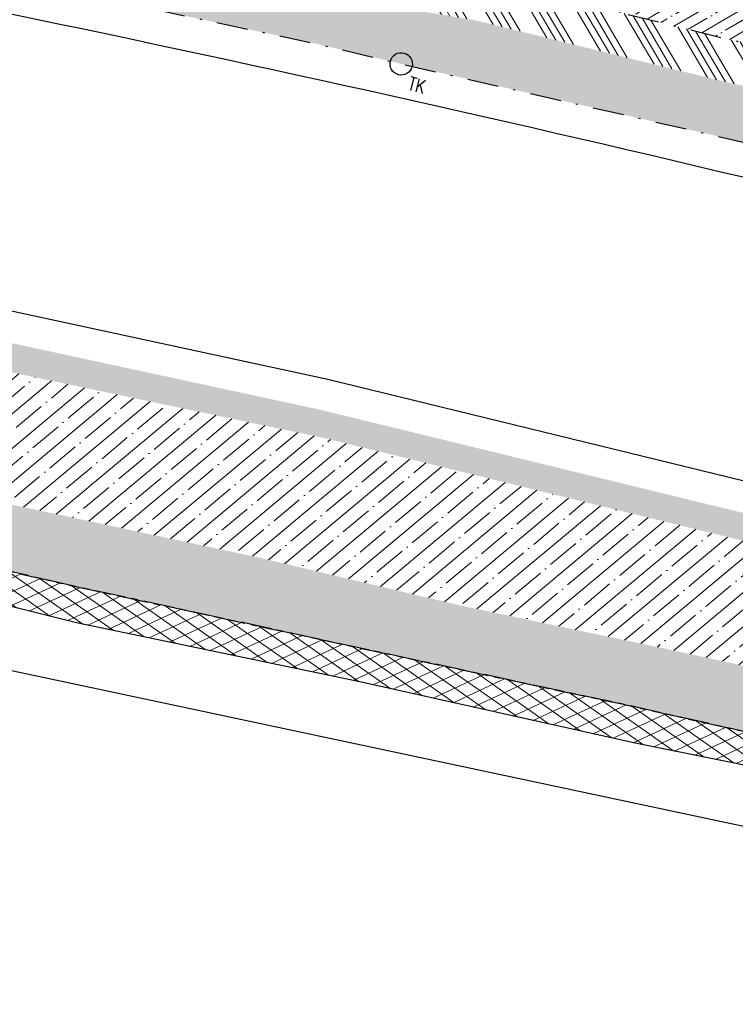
# Model space of a CAD drawing. Header units: metres. Extents: x 152057 to 155740, y 463538 to 465228.
# Tile 32 of 65: x 153187 to 153221, y 464000 to 464047. Entities that reach past the tile are written whole.
import ezdxf

# ---------------------------------------------------------------- set-up
doc = ezdxf.new("R2010")
doc.units = ezdxf.units.M
doc.linetypes.add('CENTER__G5', pattern=[2.4, 1.5, -0.3, 0.3, -0.3])
doc.linetypes.add('DASHDOT__G5', pattern=[3, 1.5, -0.75, 0, -0.75])
for name, color, linetype in [('-DR-alg-projectgrens 1-500', 3, 'PROJECTGRENS_1-500'), ('-DR-v-rio-trottoirkolk', 1, 'Continuous'), ('-DR-v-vh-band 10x20 gazon', 4, 'CENTER__G5'), ('-DR-v-vh-band 13-15x25', 5, 'DASHDOT__G5'), ('-DR-v-vh-kantverharding', 1, 'Continuous')]:
    doc.layers.add(name, color=color, linetype=linetype)
for name, color, linetype, lineweight in [('-DR-v-gr-begroeiing', 84, 'Continuous', 9), ('-DR-v-gr-frezen', 84, 'Continuous', 9), ('-DR-v-vh-arc-asfalt frezen', 252, 'Continuous', 9), ('-DR-v-vh-arc-asfalt opbreken', 252, 'Continuous', 9), ('-DR-v-vh-arc-BSS dubbelklinker', 252, 'Continuous', 9), ('-DR-v-vh-arc-BSS keiformaat', 252, 'Continuous', 9), ('-DR-v-vh-arc-tegels', 252, 'Continuous', 9)]:
    doc.layers.add(name, color=color, linetype=linetype, lineweight=lineweight)
doc.styles.add('18_100', font='romans.shx', dxfattribs={"width": 0.8, "height": 0.18})
doc.styles.add('18_200', font='romans.shx', dxfattribs={"width": 0.8, "height": 0.36})
doc.linetypes.add('PROJECTGRENS_1-500', pattern='A,0.8,-0.32,[133,ltypeshp.shx,S=0.32,R=0,X=-0.32,Y=0],-0.32,3.18', length=4.62)

# ---------------------------------------------------------------- blocks, each defined once
blk = doc.blocks.new('trottoirkolk bestaand')
at = {"ltscale": 2}
blk.add_ellipse((0, 0), major_axis=(-0.1271585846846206, 0.1271585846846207), ratio=0.9999999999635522, start_param=3.926990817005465, end_param=10.21017612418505, dxfattribs=at)
at = {"ltscale": 2, "style": '18_100', "width": 0.8000000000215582}
blk.add_text('TK', height=0.2160000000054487, dxfattribs=at).set_placement((0.1925943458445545, -0.3747726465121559))
at = {"style": '18_200', "width": 0.8}
blk.add_attdef('HOOGTE', (0.2141699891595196, 0.1788025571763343), '', height=0.25, dxfattribs=at)

msp = doc.modelspace()

# ---------------------------------------------------------------- hatches: boundary and pattern name
at = {"layer": '-DR-v-gr-begroeiing'}
h = msp.add_hatch(dxfattribs=at)
h.set_pattern_fill('ANSI38', color=256, scale=0.15)
h.set_pattern_definition([(39.85321236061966, (152820.2055074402, 464028.8231394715), (-0.3051919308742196, 0.3656117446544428), []), (129.8532123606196, (152820.2055074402, 464028.8231394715), (-0.9759956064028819, 0.4260315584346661), [1.190625, -0.714375])])
h.paths.add_polyline_path([(153262.2863094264, 464013.1145303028), (153260.3680765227, 464013.6195916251), (153226.1768322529, 464022.6251291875), (153201.3452008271, 464028.6810637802), (153174.1954597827, 464034.5409287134), (153144.4888249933, 464040.1129223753), (153140.6815333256, 464040.7194908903), (153122.236328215, 464043.6602047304), (153117.8305866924, 464044.2797465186), (153112.2587006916, 464044.980983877), (153108.7797694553, 464045.5378128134), (153094.7099737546, 464047.1541000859), (153086.3259503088, 464047.9637160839), (153078.3099225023, 464048.5614199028), (153070.3481904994, 464049.0112352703), (153062.3451612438, 464049.3451113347), (153053.8873569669, 464049.5710259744), (153045.8714545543, 464049.6489958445), (153042.3616928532, 464049.6340011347), (153026.3609140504, 464049.5914984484), (153026.187461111, 464046.8179946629), (153034.3625636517, 464047.2162932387), (153038.8618496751, 464047.4159238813), (153052.6136141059, 464047.6520228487), (153064.7877466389, 464047.4899944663), (153066.2328860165, 464047.4839855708), (153079.8076665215, 464047.0127501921), (153092.4867879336, 464046.0983087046), (153105.0071203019, 464044.8917948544), (153114.676919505, 464043.6711890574), (153124.317787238, 464042.2689173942), (153133.5603724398, 464040.8331960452), (153144.9166980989, 464038.9113101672), (153149.6740114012, 464038.1396372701), (153153.4097341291, 464037.0976464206), (153172.075, 464033.419), (153184.34, 464030.927), (153201.567, 464027.309), (153222.02, 464022.29), (153235.553, 464018.752), (153252.7699236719, 464014.3835272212), (153262.280406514, 464011.9125437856), (153274.1895194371, 464008.8035143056), (153286.1938528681, 464005.6688854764), (153286.4101046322, 464006.8249417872)])
at = {"layer": '-DR-v-gr-frezen'}
h = msp.add_hatch(dxfattribs=at)
h.set_pattern_fill('ANSI35', color=256, scale=0.2)
h.set_pattern_definition([(39.85321236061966, (152820.2055074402, 464028.8231394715), (-0.8138451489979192, 0.9749646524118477), []), (39.85321236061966, (152821.0999127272, 464028.7425796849), (-0.8138451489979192, 0.9749646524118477), [1.5875, -0.3175, 0, -0.3175])])
h.paths.add_polyline_path([(153222.02, 464022.29), (153201.5670000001, 464027.3090000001), (153184.3400000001, 464030.9270000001), (153172.075, 464033.4190000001), (153153.4097341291, 464037.0976464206), (153153.346616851, 464036.9081249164), (153154.473, 464036.5330000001), (153156.691, 464034.9380000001), (153159.217, 464032.986), (153163.724, 464030.3840000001), (153166.934, 464028.664), (153170.137, 464027.7270000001), (153179.233, 464025.6280000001), (153188.734, 464023.627), (153198.461, 464021.535), (153208.047, 464019.2570000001), (153218.179, 464017.121), (153228.04, 464014.9730000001), (153230.736, 464014.3320000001), (153234.984, 464013.9440000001), (153237.527, 464014.056), (153242.263, 464014.701), (153245.92, 464015.1250000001), (153252.731, 464014.187), (153252.7699236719, 464014.3835272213), (153235.5530000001, 464018.752)])
at = {"layer": '-DR-v-vh-arc-asfalt frezen'}
h = msp.add_hatch(dxfattribs=at)
h.set_pattern_fill('AVH-ASFALT_FREESVAK', color=256, scale=0.25, pattern_type=2)
h.set_pattern_definition([(354.8532123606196, (152820.2055074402, 464028.8231394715), (0.4240920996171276, 0.3540080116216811), [0.3906249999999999, -0.3906249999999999]), (84.85321236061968, (152820.5945574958, 464028.7880974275), (-0.3540080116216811, 0.4240920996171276), [0.390625, -0.390625])])
h.paths.add_polyline_path([(153244.132, 464011.9240000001), (153247.724, 464011.892), (153252.754, 464010.988), (153261.66, 464008.557), (153273.318, 464005.568), (153285.561240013, 464002.2870121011), (153286.1569871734, 464005.4718058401), (153274.139, 464008.61), (153262.23, 464011.719), (153252.731, 464014.187), (153245.92, 464015.1250000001), (153242.263, 464014.701), (153237.527, 464014.056), (153234.984, 464013.9440000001), (153230.736, 464014.3320000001), (153228.04, 464014.9730000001), (153218.179, 464017.121), (153208.047, 464019.257), (153198.461, 464021.535), (153188.734, 464023.627), (153179.233, 464025.6280000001), (153170.137, 464027.7270000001), (153166.934, 464028.664), (153163.724, 464030.3840000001), (153159.217, 464032.986), (153156.691, 464034.938), (153154.473, 464036.533), (153153.356, 464036.9050000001), (153152.2734484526, 464033.774855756), (153152.829, 464033.599), (153153.801, 464033.039), (153156.713, 464030.904), (153160.738, 464028.27), (153166.499, 464025.588), (153173.644, 464023.684), (153181.332, 464022.0420000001), (153189.732, 464020.121), (153203.617, 464017.1140000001), (153215.859, 464014.503), (153226.908, 464012.0170000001), (153231.117, 464011.1130000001), (153234.308, 464010.87), (153239.724, 464011.323)])
at = {"layer": '-DR-v-vh-arc-asfalt opbreken'}
h = msp.add_hatch(dxfattribs=at)
h.set_pattern_fill('AVH-ASFALT_LAAG1-D', color=256, scale=20, angle=-270, pattern_type=2)
h.set_pattern_definition([(144.8532123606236, (346309.0702505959, 912384.1027462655), (-0.3454038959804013, -0.4906079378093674), []), (204.8532123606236, (346309.0702505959, 912384.1027462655), (0.2521769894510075, -0.544432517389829), [])])
h.paths.add_polyline_path([(153252.754, 464010.9880000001), (153247.724, 464011.8920000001), (153244.1320000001, 464011.9240000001), (153239.724, 464011.3230000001), (153234.308, 464010.8700000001), (153231.1170000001, 464011.1130000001), (153226.908, 464012.0170000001), (153215.8590000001, 464014.5030000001), (153203.617, 464017.1140000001), (153189.732, 464020.121), (153181.332, 464022.0420000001), (153173.644, 464023.6840000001), (153166.499, 464025.5880000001), (153160.7380000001, 464028.2700000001), (153156.713, 464030.9040000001), (153153.8010000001, 464033.0390000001), (153152.8290000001, 464033.5990000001), (153149.335, 464034.7050000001), (153139.1660000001, 464036.3970000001), (153136.9610000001, 464036.736), (153127.7740000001, 464038.2020000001), (153116.7179999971, 464039.9060000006), (153114.2140594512, 464040.2408854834), (153109.727, 464040.8410000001), (153102.9880000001, 464041.5780000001), (153090.2220000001, 464042.8420000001), (153089.1118188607, 464042.9143114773), (153088.9779130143, 464041.4276380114), (153089.7790000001, 464041.3760000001), (153103.3100000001, 464040.0580000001), (153108.956, 464039.007), (153108.8330632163, 464038.1567382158), (153110.9918507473, 464037.9041583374), (153112.2461233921, 464037.7574074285), (153112.254, 464038.8730000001), (153113.011, 464038.9140000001), (153114.928, 464038.7800000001), (153116.418, 464038.5140000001), (153127.53, 464036.871), (153136.1800000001, 464035.3580000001), (153138.8970000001, 464034.9460000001), (153149.08, 464033.3190000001), (153152.1810000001, 464032.1910000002), (153153.125, 464031.7620000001), (153155.772, 464029.8960000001), (153159.927, 464026.904), (153166.1160000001, 464024.2190000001), (153173.6700000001, 464022.1150000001), (153180.407, 464020.5100000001), (153181.458, 464020.4380000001), (153189.554, 464018.4220000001), (153203.2180000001, 464015.5710000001), (153216.5030000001, 464012.6100000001), (153228.223, 464010.2530000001), (153234.813, 464009.3890000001), (153238.3510000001, 464009.6460000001), (153244.021, 464010.2900000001), (153246.697, 464010.4260000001), (153249.1660667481, 464010.1021357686), (153248.8970000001, 464009.0730000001), (153252.812, 464008.2630000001), (153252.967, 464009.3770000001), (153261.4020000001, 464007.1890000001), (153272.8690000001, 464004.1760000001), (153285.2933604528, 464000.854959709), (153285.561240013, 464002.2870121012), (153273.318, 464005.5680000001), (153261.66, 464008.557)])
at = {"layer": '-DR-v-vh-arc-BSS dubbelklinker'}
h = msp.add_hatch(dxfattribs=at)
h.set_pattern_fill('ANSI34', color=256, scale=0.1, angle=89.99999999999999)
h.set_pattern_definition([(120.4481884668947, (152990.3515052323, 464036.8878115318), (-1.642277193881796, -0.9653758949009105), []), (120.4481884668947, (152990.4643221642, 464037.3224205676), (-1.642277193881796, -0.9653758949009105), []), (120.4481884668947, (152990.5771390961, 464037.7570296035), (-1.642277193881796, -0.9653758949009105), []), (120.4481884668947, (152990.6899562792, 464038.1916396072), (-1.642277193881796, -0.9653758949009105), [])])
h.paths.add_polyline_path([(153251.7424863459, 464041.7126594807), (153250.05, 464042.1550000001), (153247.5474482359, 464042.7424665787), (153244.042, 464043.2120000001), (153238.06, 464043.6500000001), (153235.0430000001, 464043.7330000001), (153230.5630000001, 464044.4120000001), (153227.5080000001, 464045.0940000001), (153221.167, 464046.5100000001), (153208.973, 464049.515), (153204.22, 464050.394), (153194.416, 464052.7720000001), (153186.954, 464054.2330000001), (153186.527, 464054.3280000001), (153186.1890805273, 464052.428905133), (153186.633, 464052.3480000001), (153204.751, 464048.1410000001), (153208.819, 464047.4600000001), (153220.655, 464044.5400000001), (153228.892, 464042.6850000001), (153234.877, 464041.8020000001), (153240.415, 464041.534), (153247.194, 464040.7590000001), (153251.2271437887, 464039.7408522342)])
at = {"layer": '-DR-v-vh-arc-BSS keiformaat'}
h = msp.add_hatch(dxfattribs=at)
h.set_pattern_fill('ANSI36', color=256, scale=0.1, angle=90)
h.set_pattern_definition([(120.4481884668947, (152990.3515052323, 464036.8878115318), (-0.555280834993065, 0.3181015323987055), [0.7937500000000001, -0.15875, 0, -0.15875])])
edge = h.paths.add_edge_path()
edge.add_line((153251.2271437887, 464039.7408522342), (153247.194, 464040.7590000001))
edge.add_line((153247.194, 464040.7590000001), (153240.415, 464041.534))
edge.add_line((153240.415, 464041.534), (153234.877, 464041.8020000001))
edge.add_line((153234.877, 464041.8020000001), (153228.892, 464042.6850000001))
edge.add_line((153228.892, 464042.6850000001), (153220.655, 464044.5400000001))
edge.add_line((153220.655, 464044.5400000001), (153208.819, 464047.4600000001))
edge.add_line((153208.819, 464047.4600000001), (153204.751, 464048.1410000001))
edge.add_line((153204.751, 464048.1410000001), (153186.633, 464052.3480000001))
edge.add_line((153186.633, 464052.3480000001), (153186.1890805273, 464052.428905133))
edge.add_line((153186.1890805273, 464052.428905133), (153185.6997570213, 464049.6789252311))
edge.add_line((153185.6997570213, 464049.6789252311), (153194.339, 464047.7760000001))
edge.add_line((153194.339, 464047.7760000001), (153200.949, 464046.3730000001))
edge.add_line((153200.949, 464046.3730000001), (153205.217, 464045.3630000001))
edge.add_line((153205.217, 464045.3630000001), (153220.084, 464041.9660000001))
edge.add_line((153220.084, 464041.9660000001), (153225.378, 464040.7050000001))
edge.add_line((153225.378, 464040.7050000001), (153230.019, 464039.685))
edge.add_line((153230.019, 464039.685), (153232.662, 464039.1940000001))
edge.add_line((153232.662, 464039.1940000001), (153234.055, 464039.0030000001))
edge.add_arc((153233.9468092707, 464037.3793055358), 1.627294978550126, 34.880948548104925, 86.18787734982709, ccw=False)
edge.add_line((153235.2817478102, 464038.3099118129), (153241.488, 464038.0910000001))
edge.add_line((153241.488, 464038.0910000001), (153245.283, 464037.8140000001))
edge.add_line((153245.283, 464037.8140000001), (153250.0557097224, 464036.9503726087))
edge.add_arc((153250.4947180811, 464035.911287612), 1.128018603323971, 88.6649339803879, 112.90382140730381, ccw=False)
edge.add_line((153250.521, 464037.039), (153251.2271437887, 464039.7408522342))
at = {"layer": '-DR-v-vh-arc-tegels'}
h = msp.add_hatch(dxfattribs=at)
h.set_pattern_fill('ANSI35', color=256, scale=0.15)
h.set_pattern_definition([(30.44818846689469, (152990.3515052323, 464036.8878115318), (-0.4826879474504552, 0.8211385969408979), []), (30.44818846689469, (152991.0034187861, 464036.7185861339), (-0.4826879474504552, 0.8211385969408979), [1.190625, -0.238125, 0, -0.238125])])
edge = h.paths.add_edge_path()
edge.add_arc((153206.3312402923, 464051.8752034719), 0.4222120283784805, 71.67308143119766, 159.7989191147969)
edge.add_line((153205.935, 464052.021), (153205.931, 464051.676))
edge.add_arc((153207.1799873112, 464051.6115589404), 1.250648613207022, 177.0464633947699, 248.6169912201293)
edge.add_line((153206.724, 464050.447), (153208.973, 464049.515))
edge.add_line((153208.973, 464049.515), (153221.167, 464046.51))
edge.add_line((153221.167, 464046.51), (153227.508, 464045.094))
edge.add_arc((153227.6145675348, 464045.5802740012), 0.4978142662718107, 257.6389767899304, 333.2231137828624)
edge.add_line((153228.059, 464045.356), (153228.229, 464045.989))
edge.add_arc((153227.8298991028, 464046.1320022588), 0.4239471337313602, 340.2868372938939, 425.9014259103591)
edge.add_line((153228.003, 464046.519), (153206.464, 464052.276))

# ---------------------------------------------------------------- linework, layer by layer
at = {"layer": '-DR-alg-projectgrens 1-500', "flags": 128}
for points in [[(152877.706645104, 464076.4434349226), (152906.2492034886, 464079.6061360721), (152930.6803876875, 464081.6383140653), (152941.2223367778, 464082.4338940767), (152942.7717158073, 464081.1764585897), (152971.7402047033, 464083.3286589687, 0.342855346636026), (152979.3888824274, 464090.2392996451), (152980.9862359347, 464099.249747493), (152988.4203223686, 464097.9318480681), (152987.9335306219, 464095.1859238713), (153019.5858828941, 464091.8286668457, -0.1186970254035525), (153016.4517935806, 464101.6404958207), (153016.1864530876, 464105.27444543), (153022.9304224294, 464105.7048167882), (153023.1912559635, 464102.1325918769, 0.1004424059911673), (153024.8265199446, 464096.2944404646), (153028.2077944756, 464091.4587020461, 0.09518826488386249), (153031.4830929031, 464088.2777545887), (153034.398681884, 464086.3634635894, 0.1236645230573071), (153043.1873450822, 464083.3049202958), (153077.7593281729, 464080.22609248), (153090.0325303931, 464077.3256021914), (153105.7370416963, 464074.2000628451), (153139.0722904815, 464069.1884082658), (153190.9938920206, 464059.082407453), (153197.3451861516, 464057.6405184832), (153196.935937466, 464056.375341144), (153233.2128316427, 464046.6791584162), (153241.6129573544, 464046.3341116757, -0.02169002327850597), (153245.7174522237, 464045.9867576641), (153246.0514625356, 464047.2560449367), (153260.8720105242, 464043.3651558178), (153260.6278963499, 464042.5467247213), (153270.7480441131, 464039.8724752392), (153281.1154799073, 464037.089652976), (153287.2631329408, 464035.6056678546), (153334.587966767, 464023.4818034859), (153336.6676094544, 464022.9112940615), (153337.8094259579, 464022.622876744), (153349.261336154, 464019.7053329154), (153359.9169936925, 464016.8094259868), (153371.2663868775, 464013.9233603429), (153434.6802902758, 463997.3555882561), (153441.0296959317, 464001.1331168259), (153452.4133553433, 463998.1484649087), (153454.7727597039, 463994.1826933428), (153454.2648992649, 463992.2388343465), (153484.5439267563, 463984.328013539), (153488.726740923, 463994.719630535), (153490.1799528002, 463998.1692355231), (153498.752318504, 464019.3320714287), (153506.3087806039, 464025.1224937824), (153511.0612408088, 464018.9205652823), (153507.5063160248, 464016.1964709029, 0.1338115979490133), (153504.1015077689, 464011.7261107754), (153497.4015256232, 463995.1856798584), (153495.9516377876, 463991.7439654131), (153493.7930224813, 463986.3811874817), (153495.9279796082, 463985.5677231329), (153494.6368078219, 463982.8456030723), (153500.4811823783, 463981.0118616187), (153504.701397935, 463990.3997949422), (153505.7593740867, 463990.095255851, -0.02807528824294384), (153506.9405326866, 463993.6305538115), (153511.4484990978, 464004.9637278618, 0.04528067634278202), (153515.3915965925, 464018.2704507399), (153521.7582144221, 464017.1274433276, -0.03401614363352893), (153518.8054064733, 464006.2052663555), (153517.3241729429, 464001.6793986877), (153512.7675004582, 463990.2237759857, 0.08949013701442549), (153511.0030748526, 463981.5229611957), (153510.8992966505, 463976.7126222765, 0.3436135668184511), (153511.1931006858, 463976.3183236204), (153557.1466330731, 463963.6759350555), (153587.9108573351, 463955.4175184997, -0.02128425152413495), (153693.7068401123, 463922.1312519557), (153723.3956488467, 463910.984381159), (153733.0827201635, 463907.309457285), (153743.4536273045, 463903.3298182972), (153750.0465522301, 463900.6119022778), (153754.820777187, 463898.6850581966), (153787.293033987, 463885.9911118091), (153839.5472973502, 463866.643375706), (153847.2165598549, 463865.1235938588), (153850.4942581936, 463866.2110339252), (153852.7758944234, 463867.9720395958), (153869.0712926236, 463894.4618309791), (153870.0799455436, 463899.95915637), (153913.6994950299, 463968.6658241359), (153911.4347349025, 463970.0564111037), (153914.6492963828, 463976.0066248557), (153916.8148530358, 463974.7900178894), (153920.975698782, 463981.2601311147), (153924.3782062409, 463979.0720227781), (153925.7051368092, 463979.3876664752), (153934.5741645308, 463993.586082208, -0.05165973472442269), (153949.3245574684, 464012.5300883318), (153950.4060801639, 464013.657104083, 0.01713651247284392), (153954.9099980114, 464018.6844865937), (153969.5425337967, 464036.1891904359), (153988.9116103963, 464059.5998258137, 0.3942505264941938), (153988.748262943, 464062.3246491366), (153986.0868916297, 464064.8533421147), (153992.7673758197, 464072.1718463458), (153999.5132165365, 464064.3445200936), (154000.4380710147, 464063.0968706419, -0.2499709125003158), (154001.5481921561, 464055.6505270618), (154000.863308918, 464053.7260877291), (153998.8320164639, 464051.0274402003), (153995.0853275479, 464053.8531911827), (153976.0163904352, 464030.8053225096), (153961.3701947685, 464013.2842775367, -0.01713651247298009), (153956.4812719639, 464007.8271431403), (153955.3997492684, 464006.7001273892, 0.05165973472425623), (153941.7154362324, 463989.1252932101), (153935.6346665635, 463979.3905964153), (153937.9515505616, 463977.9543338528), (153927.4705225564, 463961.0470310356), (153927.3018664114, 463957.0661684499), (153926.1305132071, 463952.9867512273), (153904.6968039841, 463925.181218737), (153861.1111270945, 463854.8689488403), (153869.6630002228, 463849.8369959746), (153870.9821236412, 463851.9594498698), (153875.6914930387, 463849.109667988), (153873.9100591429, 463846.2322148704, -0.0007539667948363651), (153877.5408403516, 463844.0518076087), (153878.933052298, 463846.8970165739), (153891.9274755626, 463838.7738646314), (153889.8253224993, 463835.3152719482, 0.4144915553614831), (153890.9675702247, 463830.6422416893), (153892.2526821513, 463829.8686220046), (153888.2742940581, 463823.2598527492), (153884.1075547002, 463813.9085045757), (153880.0444798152, 463805.5758876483), (153877.6306733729, 463802.6921358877), (153885.6858586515, 463798.7207995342), (153937.6143058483, 463774.6247613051), (153959.4164563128, 463764.2543216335), (153995.0944027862, 463745.9311732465), (154013.993628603, 463735.5322908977), (154050.4159738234, 463714.5022630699), (154056.4119918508, 463724.8868921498), (154053.7962939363, 463726.4897791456), (154058.1708208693, 463733.6284239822), (154067.7433502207, 463727.6810185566), (154065.5637786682, 463724.1400503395), (154063.7029406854, 463722.4098205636), (154056.9566240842, 463710.7257336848), (154061.3729713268, 463708.175763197), (154056.4723486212, 463699.2711177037), (154051.8651868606, 463696.9771842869), (154059.9773527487, 463678.0274344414), (153985.8892072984, 463713.2415161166), (153983.7662012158, 463718.8122350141), (153968.9566860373, 463738.3849087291), (153972.5758185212, 463745.6888115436), (153935.7046397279, 463764.8208488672), (153869.3099319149, 463795.3215700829), (153863.8930122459, 463793.5791791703), (153855.1820279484, 463796.8470698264), (153856.7590818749, 463799.1992675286), (153853.3703980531, 463801.286376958), (153852.2085423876, 463798.9949387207), (153842.6516944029, 463804.4397415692), (153840.8769880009, 463806.3693538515), (153840.9818543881, 463807.0485796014), (153773.4675892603, 463843.4161208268), (153762.1069470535, 463846.9341491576), (153689.4547910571, 463879.6010193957), (153681.7636817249, 463883.8979410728), (153680.9835972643, 463885.6500728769), (153668.3285351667, 463890.5401352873), (153597.1432056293, 463913.1088679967), (153593.5831653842, 463911.5055137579), (153515.8743613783, 463932.1311434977), (153512.6986489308, 463930.4245847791), (153501.3881492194, 463933.3553382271), (153497.4506086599, 463928.8627439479), (153493.7083904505, 463932.0913732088), (153476.4702446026, 463936.9532421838), (153475.3952252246, 463933.7680065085), (153467.038216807, 463935.8203192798), (153468.4366927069, 463942.1948855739), (153459.9462030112, 463947.5285776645), (153450.2188935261, 463951.0847456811), (153328.2242483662, 463984.9960030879), (153323.1607710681, 463986.2243367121), (153320.5505400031, 463988.6688705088), (153239.2728836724, 464007.6867160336), (153227.0964270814, 464007.4560105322), (153179.7532577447, 464017.517969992), (153164.9432870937, 464021.6715761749), (153159.1904697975, 464024.6260997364), (153132.6132557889, 464029.3871602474), (153109.2173613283, 464033.881354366), (153051.3923878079, 464036.0547119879), (153024.3830837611, 464032.1835664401), (153004.9403893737, 464033.5332338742), (152999.946965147, 464027.7777209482), (152987.0197312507, 464030.9069458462), (152972.3774583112, 464031.8120006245), (152972.4940959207, 464029.6312307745), (152967.8031160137, 464029.4458561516), (152966.7049804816, 464032.9415339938), (152914.4464966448, 464036.024902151), (152888.387911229, 464036.5568310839), (152883.1368597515, 464031.7951381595), (152878.309744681, 464036.0822030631), (152858.7561469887, 464036.5368471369), (152848.3626950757, 464035.8491490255), (152828.2328875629, 464033.9459401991), (152814.5238059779, 464032.0038618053), (152800.4039394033, 464029.5865071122), (152772.8755484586, 464024.6502509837), (152737.9155121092, 464016.8142603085), (152693.2109410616, 464004.4941815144), (152679.1227762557, 463999.4230573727), (152674.8170142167, 463997.9908467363), (152627.1253774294, 463980.047144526), (152586.3088736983, 463962.6030839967), (152553.3087879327, 463945.8539103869), (152534.8234612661, 463936.3006823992), (152515.0280717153, 463924.0769699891), (152509.8769254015, 463918.6796291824), (152508.7992824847, 463913.6914140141), (152502.234109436, 463912.6969625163), (152491.0537555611, 463903.3340642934), (152488.1795355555, 463896.0394673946), (152481.7216896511, 463892.2594651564), (152480.408838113, 463894.7316253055), (152453.5658761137, 463879.0207258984, 0.03755201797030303), (152440.8796901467, 463870.2556725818), (152430.3260935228, 463861.7271428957), (152410.6930936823, 463845.8614027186, -0.02345910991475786), (152406.3671775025, 463842.6889864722), (152398.6802331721, 463837.5882138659, 0.03391962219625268), (152389.7721062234, 463830.7645683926), (152287.2480054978, 463740.5756379), (152280.9996343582, 463747.3067286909), (152290.6019966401, 463755.7548895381), (152299.5174451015, 463763.6391704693), (152309.6960162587, 463772.5594233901), (152317.8293885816, 463779.6949953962), (152328.8660476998, 463789.4200515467), (152336.7337283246, 463796.3847688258), (152347.2688422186, 463805.675869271), (152354.7357902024, 463812.2838223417), (152366.3291996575, 463822.5266015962), (152374.7059061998, 463829.8204411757), (152385.9072870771, 463839.5408799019), (152390.9712219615, 463843.5274904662), (152396.3865767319, 463847.0850819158), (152400.2053968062, 463849.628639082), (152403.3968138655, 463851.8208421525), (152405.3655073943, 463853.3868704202), (152412.0298127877, 463858.7640822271), (152421.5061053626, 463866.4030630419), (152430.5903917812, 463873.8951960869), (152439.6634512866, 463880.9737555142), (152444.2541490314, 463884.0772927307), (152449.9361107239, 463887.6127355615), (152457.7951992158, 463892.1663277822), (152471.6062557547, 463900.0651440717, 0.3968836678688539), (152472.4054507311, 463902.6891375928), (152465.6496833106, 463916.3252018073), (152462.3068534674, 463921.7600621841), (152454.3582976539, 463929.7086179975), (152457.803257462, 463933.1535778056), (152448.4079582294, 463944.5101545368), (152439.8914804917, 463954.8045657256), (152437.1566161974, 463958.1103710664, 0.03199809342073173), (152428.8295671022, 463966.9572955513), (152419.3581361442, 463959.6290748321), (152407.2466793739, 463965.0727317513), (152409.1293876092, 463969.1209089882), (152407.7077506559, 463972.9277026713), (152405.5722874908, 463973.9385797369), (152410.2145561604, 463984.2243569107), (152395.7397401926, 463999.0643765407, 0.04940599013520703), (152383.4750489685, 464008.0416435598), (152234.8525099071, 464095.8268121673, 0.006341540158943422), (152225.4537809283, 464101.2125096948, 0.05244770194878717), (152146.9438386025, 464134.8934108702), (152140.1821231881, 464137.0906539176, -0.03603781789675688), (152138.3253619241, 464137.8436801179, 0.102357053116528), (152127.9789035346, 464140.1390671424, -0.05537896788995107), (152124.8655822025, 464140.1950274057), (152113.5339093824, 464141.6605683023), (152114.9138205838, 464152.3301458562), (152123.4526777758, 464151.1854252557, 0.3467581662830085), (152131.6001305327, 464156.597941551), (152134.7312803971, 464167.83113026), (152135.4757729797, 464170.4340872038), (152145.8051981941, 464167.5219082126), (152145.0704836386, 464164.9190824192), (152142.6694250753, 464156.402588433, 0.3968720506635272), (152147.6804692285, 464146.796418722), (152150.5133206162, 464145.8122554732, -0.04956241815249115), (152240.2363374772, 464104.9577741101), (152388.8625818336, 464017.1704161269, -0.04948153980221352), (152402.8358871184, 464006.9387336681), (152407.861882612, 464002.4292762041), (152424.5939065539, 463998.4447005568), (152429.4694975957, 464001.1851263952), (152440.1057825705, 463997.5478466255), (152445.940450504, 463971.4511414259), (152468.3669927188, 463944.3192870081), (152479.6650876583, 463952.0391397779), (152484.2398055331, 463956.8956256), (152488.3041570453, 463954.6681102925, 0.1259989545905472), (152491.454791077, 463954.2741827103), (152491.8462974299, 463954.323891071, 0.0935808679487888), (152495.434318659, 463955.7449050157, 0.01581002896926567), (152495.8581125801, 463955.9645765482), (152508.3367126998, 463962.9418583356, -0.02372433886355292), (152559.6873837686, 463988.5367418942), (152572.4447657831, 463994.2183634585), (152581.1129521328, 463997.4881590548, 0.00994004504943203), (152584.7487320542, 463998.9428372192), (152586.6572815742, 464003.1687533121, -0.01145812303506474), (152621.9809427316, 464017.8659590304), (152622.6185206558, 464019.3225347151, -0.116824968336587), (152627.116492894, 464024.3008846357, -0.06633987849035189), (152629.8532729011, 464025.6944030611), (152662.6126850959, 464037.2266338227, -0.04013951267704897), (152663.6155224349, 464037.5094307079), (152666.7407450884, 464038.1254700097), (152681.8975396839, 464039.8586958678, -0.08557589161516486), (152684.4420310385, 464039.7138157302), (152706.3943212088, 464046.9772784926), (152707.2660689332, 464044.3426041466), (152724.6539852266, 464048.6736558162), (152724.2165573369, 464050.6258087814), (152728.0990512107, 464051.5928758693), (152728.5364791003, 464049.6407229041), (152738.2544279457, 464052.0613084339, -0.02379447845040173), (152748.1947763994, 464054.040497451), (152763.9201755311, 464056.4003758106), (152784.6729773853, 464060.6317866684), (152815.2879453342, 464065.8111866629), (152824.5741657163, 464069.110528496), (152858.8745610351, 464074.3100895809), (152874.9706884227, 464076.1209430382)], [(152987.0880438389, 464085.6336830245), (153017.4017394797, 464082.2137261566, 0.1309817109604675), (153024.2220550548, 464077.1426315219), (153027.3255645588, 464075.9071311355), (153027.4985722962, 464079.3389018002, -0.5796896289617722), (153029.8199357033, 464080.5172646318), (153030.3372366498, 464080.1776198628, 0.1236645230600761), (153042.5309316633, 464075.9340912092), (153058.9837906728, 464074.4688723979), (153058.7781531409, 464072.1597802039), (153066.6900837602, 464071.3565688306, -0.0140786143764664), (153068.2813270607, 464071.1496218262), (153069.2159393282, 464070.8482356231), (153081.1997240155, 464068.0030051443), (153088.1270487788, 464066.5499431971), (153088.5120990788, 464068.3856312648), (153116.1552745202, 464061.8527997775, 0.01391721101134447), (153154.3988171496, 464053.931623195, -0.01573698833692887), (153227.4355736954, 464038.5265433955, 0.03386108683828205), (153232.9942272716, 464037.562915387), (153232.3648175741, 464035.1288824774), (153258.8206345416, 464028.2877474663), (153260.0592012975, 464033.0591261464), (153268.3923856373, 464030.9555307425), (153279.460123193, 464027.9096765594), (153288.5948554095, 464025.69405193), (153292.2855441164, 464024.3478742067), (153293.3755420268, 464023.9738749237), (153297.3181153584, 464022.5358091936), (153301.6819731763, 464020.7092159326), (153303.4645788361, 464019.9052957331), (153306.5207028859, 464018.613490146), (153309.9241189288, 464017.3219426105), (153314.0360544, 464015.9811826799), (153327.1290438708, 464012.5509678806), (153338.4406259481, 464009.5240093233), (153346.600019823, 464007.4293947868), (153358.0220421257, 464004.4131811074), (153368.5030627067, 464001.6766535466), (153378.5095278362, 463999.0733530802), (153382.1149501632, 463998.0938683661), (153392.2034123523, 463995.3860602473), (153414.0660147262, 463989.7844183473), (153421.1146055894, 463987.8779880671), (153427.2380301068, 463986.3233725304), (153439.2712182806, 463983.1117885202), (153439.753899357, 463982.9907956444), (153442.2535572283, 463980.5261640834), (153449.8269510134, 463978.5023083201), (153449.5946287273, 463977.6063916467), (153479.8917481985, 463969.7499734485), (153480.1368006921, 463970.6949822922, 0.2398281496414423), (153490.0777172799, 463973.8582433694), (153496.8157401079, 463971.7441092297), (153495.6508222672, 463968.9132399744, 0.4545064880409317), (153496.9356981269, 463966.3380667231), (153503.9711391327, 463964.5056013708), (153502.3059993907, 463958.0157475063, 0.04272763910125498), (153500.344741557, 463958.0860477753, 0.7099078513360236), (153499.2774912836, 463954.4638399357, 0.04645696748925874), (153501.1180951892, 463953.3859110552), (153500.1023585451, 463949.4270947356), (153492.1442888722, 463951.6989706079), (153489.06975231, 463946.3048804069), (153484.1109007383, 463947.7772114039, 0.1765992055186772), (153480.0126553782, 463952.1035159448), (153473.6481256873, 463954.0808434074), (153458.4569434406, 463958.8153904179), (153447.371830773, 463962.2469017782), (153432.8155051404, 463966.5839783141), (153416.2901003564, 463971.4009260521), (153397.5548035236, 463976.3223681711), (153387.232525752, 463979.166281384), (153384.2606308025, 463980.078841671), (153381.6279769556, 463981.2146493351), (153377.8536211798, 463982.8443937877), (153373.5904581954, 463984.6285058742), (153371.6666796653, 463985.3687335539), (153366.2555210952, 463987.3070439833), (153362.0038206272, 463988.653044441), (153361.9326776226, 463988.6717662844), (153328.9983155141, 463997.2176007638), (153313.7100457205, 464001.2574078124), (153262.6664887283, 464014.5655530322), (153260.7500026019, 464015.0701544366), (153226.5455903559, 464024.0791602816), (153201.6811946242, 464030.1430854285), (153174.4920114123, 464036.0114633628), (153144.7451375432, 464041.5910045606), (153140.9175333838, 464042.2008092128), (153122.4588666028, 464045.1436692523), (153118.0286864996, 464045.7666476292), (153112.470945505, 464046.4661047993), (153108.9839985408, 464047.0242167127), (153094.8676705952, 464048.6458494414), (153086.4538229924, 464049.4583454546), (153078.4080037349, 464050.0582706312), (153070.4217617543, 464050.5094707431), (153062.3964519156, 464050.8442763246), (153053.914679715, 464051.0708311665), (153045.8755453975, 464051.149027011), (153042.3564969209, 464051.1339926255), (153017.5135214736, 464051.0680179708), (153009.4800119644, 464050.7383897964, 0.2928382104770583), (152996.2093003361, 464041.8341243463), (152975.4680629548, 464043.2105370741, 0.1120653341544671), (152967.4077748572, 464047.287174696), (152922.5531758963, 464046.3778866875, 0.004988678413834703), (152909.6726690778, 464047.0072401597, 0.01202716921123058), (152883.3879462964, 464047.367085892, 0.02351401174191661), (152860.0031598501, 464046.1894458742, 0.003558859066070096), (152832.7378218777, 464044.0034761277, 0.009941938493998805), (152821.1947861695, 464042.7354225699, 0.01011938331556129), (152772.1571013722, 464034.1767521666, 0.02116209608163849), (152703.203865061, 464016.9615864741), (152685.1044047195, 464011.5977738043), (152657.0346675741, 464002.1312093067), (152653.3042972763, 463998.8505299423), (152651.9049128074, 463997.8468694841), (152649.3762996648, 463996.8407264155), (152645.5141047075, 463995.4455431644), (152625.4574144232, 463987.5585401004, -0.0397315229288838), (152622.8311000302, 463986.7598030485), (152615.3237173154, 463985.1139352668), (152608.392887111, 463983.5737420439), (152587.3625514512, 463973.847496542), (152566.041630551, 463963.5143324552), (152545.3179974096, 463952.7831571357), (152520.6375849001, 463939.0990700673, 0.01231987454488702), (152515.6857100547, 463935.9124524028), (152513.4914769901, 463934.6042793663), (152502.7694165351, 463952.4391717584), (152511.4845171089, 463957.3121312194, -0.01673692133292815), (152547.0818941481, 463975.6802419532), (152562.2169405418, 463979.6506515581), (152575.5013483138, 463983.2201597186), (152578.8480711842, 463984.3212728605), (152582.1278099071, 463985.7553979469), (152583.0975401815, 463987.0340639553, -0.02740238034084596), (152666.8560718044, 464019.9386026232), (152697.3507251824, 464030.0285193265), (152700.6804336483, 464029.3394598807), (152718.7758868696, 464033.878942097), (152717.8384886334, 464038.6800599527), (152740.2001046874, 464044.2499806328, -0.02550222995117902), (152750.0547805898, 464046.1771635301), (152753.3210382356, 464046.278396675), (152756.540193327, 464046.3333553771), (152762.5467028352, 464046.97128671), (152764.0373556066, 464047.1849853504), (152776.1604815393, 464049.6035940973), (152785.9307335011, 464051.4564180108), (152799.9863652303, 464053.9298337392), (152811.4845817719, 464055.783513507), (152817.3178519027, 464056.8442924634), (152819.6637912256, 464057.493335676), (152820.0035659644, 464055.1206534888), (152842.6326488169, 464058.3612015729), (152842.3653751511, 464060.3302080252), (152855.4680030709, 464062.1087635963), (152876.7301885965, 464064.5950312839), (152889.1629315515, 464066.0314995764), (152910.3291988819, 464068.1255366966), (152923.149358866, 464069.4376070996), (152923.3579297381, 464067.3996738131), (152929.0992476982, 464067.8769074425), (152973.0484671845, 464071.1420942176), (152972.8919993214, 464073.2481423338, -0.3506254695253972), (152974.783553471, 464075.7323650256, 0.2263564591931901), (152986.0689892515, 464085.061231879, -0.3226231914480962)]]:
    msp.add_lwpolyline(points, format="xyb", close=True, dxfattribs=at)
at = {"layer": '-DR-v-vh-band 10x20 gazon', "flags": 128}
msp.add_lwpolyline([(153034.4081414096, 464043.8641192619), (153039.236, 464043.959), (153053.102, 464044.22), (153061.162, 464044.096), (153070.476, 464043.948), (153079.951, 464043.511), (153090.222, 464042.842), (153102.988, 464041.578), (153109.727, 464040.841), (153116.718, 464039.906), (153127.774, 464038.202), (153136.961, 464036.736), (153139.166, 464036.397), (153149.335, 464034.705), (153152.829, 464033.599), (153153.801, 464033.039), (153156.713, 464030.904), (153160.738, 464028.27), (153166.499, 464025.588), (153173.644, 464023.684), (153181.332, 464022.042), (153189.732, 464020.121), (153203.617, 464017.114), (153215.859, 464014.503), (153226.908, 464012.017), (153231.117, 464011.113), (153234.308, 464010.87), (153239.724, 464011.323), (153244.132, 464011.924), (153247.724, 464011.892), (153252.754, 464010.988), (153261.66, 464008.557), (153273.318, 464005.568), (153286.024, 464002.163), (153302.308, 463998.062), (153314.83, 463994.72), (153328.784, 463991.083), (153341.301, 463987.835), (153360.203, 463983.031), (153364.856, 463981.522), (153371.016, 463979.53), (153374.441, 463977.862), (153382.706, 463974.467), (153387.056, 463972.645), (153391.222, 463971.69), (153401.082, 463969.032), (153414.848, 463965.608), (153426.62, 463962.047), (153440.575, 463958.038), (153451.259, 463954.614), (153466.686, 463949.658), (153471.009, 463948.003), (153472.075, 463947.617, -0.368713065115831), (153474.623, 463943.391), (153471.2, 463932.734), (153474.623, 463943.391, 0.368713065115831), (153472.075, 463947.617), (153471.009, 463948.003), (153466.686, 463949.658), (153451.259, 463954.614), (153440.575, 463958.038), (153426.62, 463962.047), (153414.848, 463965.608), (153401.082, 463969.032), (153391.222, 463971.69), (153387.056, 463972.645), (153382.706, 463974.467), (153374.441, 463977.862), (153371.016, 463979.53), (153364.856, 463981.522), (153360.203, 463983.031), (153341.301, 463987.835), (153328.784, 463991.083), (153314.83, 463994.72), (153302.308, 463998.062), (153286.024, 464002.163), (153273.318, 464005.568), (153261.66, 464008.557), (153252.754, 464010.988), (153247.724, 464011.892), (153244.132, 464011.924), (153239.724, 464011.323), (153234.308, 464010.87), (153231.117, 464011.113), (153226.908, 464012.017), (153215.859, 464014.503), (153203.617, 464017.114), (153189.732, 464020.121), (153181.332, 464022.042), (153173.644, 464023.684), (153166.499, 464025.588), (153160.738, 464028.27), (153156.713, 464030.904), (153153.801, 464033.039), (153152.829, 464033.599), (153149.335, 464034.705), (153139.166, 464036.397), (153136.961, 464036.736), (153127.774, 464038.202), (153116.718, 464039.906), (153109.727, 464040.841), (153102.988, 464041.578), (153090.222, 464042.842), (153079.951, 464043.511), (153070.476, 464043.948), (153061.162, 464044.096), (153053.102, 464044.22), (153039.236, 464043.959), (153034.4081414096, 464043.8641192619), (153028.872, 464043.598), (153022.986, 464042.614, 0.036677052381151), (153011.587, 464039.596), (153003.166, 464036.305, 0.2322415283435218), (152997.953, 464030.387), (152997.818, 464029.98)], format="xyb", dxfattribs=at)
at = {"layer": '-DR-v-vh-band 13-15x25', "flags": 128}
msp.add_lwpolyline([(153086.874, 464068.365, -0.4449024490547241), (153086.083, 464069.662, -0.4188978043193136), (153087.283, 464070.318), (153095.243, 464068.564), (153108.952, 464065.286), (153123.93, 464061.7), (153140.24, 464058.312), (153144.88, 464057.316), (153164.075, 464053.892), (153176.076, 464051.415), (153185.141, 464049.802), (153194.339, 464047.776), (153200.949, 464046.373), (153205.217, 464045.363), (153220.084, 464041.966), (153225.378, 464040.705), (153230.019, 464039.685), (153232.662, 464039.194), (153234.055, 464039.003, -0.4738271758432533), (153235.517, 464036.952, -0.4284149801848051), (153234.365, 464036.161)], format="xyb", dxfattribs=at)
msp.add_lwpolyline([(153206.464, 464052.276, 0.4046650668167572), (153205.935, 464052.021), (153205.931, 464051.676, 0.3228491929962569), (153206.724, 464050.447), (153208.973, 464049.515), (153221.167, 464046.51), (153227.508, 464045.094, 0.342299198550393), (153228.059, 464045.356), (153228.229, 464045.989, 0.3919691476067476), (153228.003, 464046.519)], format="xyb", close=True, dxfattribs=at)
at = {"layer": '-DR-v-vh-kantverharding', "flags": 128}
msp.add_lwpolyline([(153261.402, 464007.189), (153252.967, 464009.377), (153252.812, 464008.263), (153248.897, 464009.073), (153249.166066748, 464010.1021357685), (153246.697, 464010.426), (153244.021, 464010.29), (153238.351, 464009.646), (153234.813, 464009.389), (153228.223, 464010.253), (153216.503, 464012.61), (153203.218, 464015.571), (153189.554, 464018.422), (153181.458, 464020.438)], dxfattribs=at)

# ---------------------------------------------------------------- block references
at = {"layer": '-DR-v-rio-trottoirkolk', "xscale": 3, "yscale": 3, "zscale": 3, "rotation": 345.45}
msp.add_blockref('trottoirkolk bestaand', (153205.217, 464045.363), dxfattribs=at)

doc.saveas('drawing.dxf')
